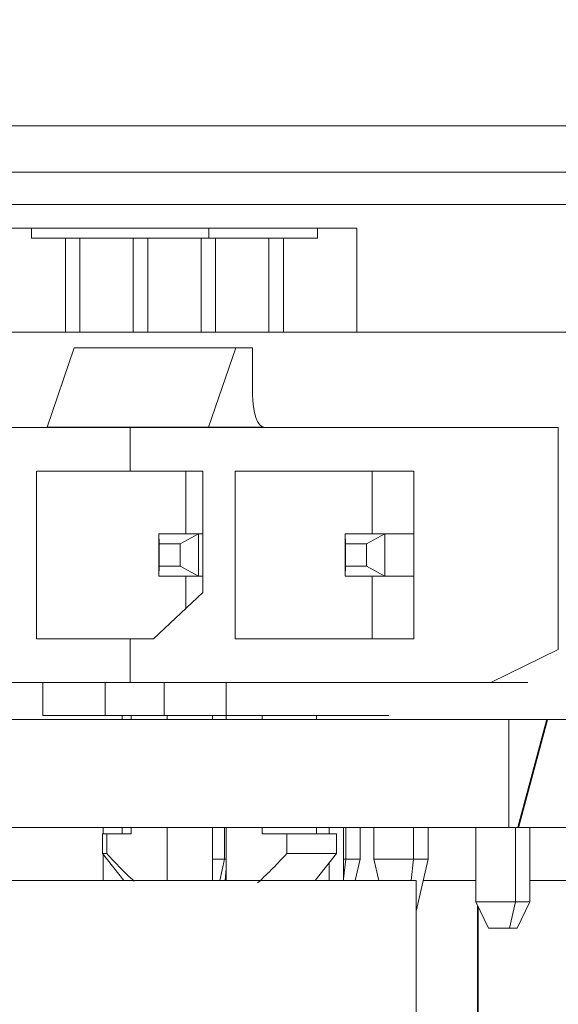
# Model space of a CAD drawing. Header units: millimetres. Extents: x 4 to 1188, y 1 to 840.
# Tile 188 of 256: x 671.58 to 672.67, y 417.6 to 419.58. Entities that reach past the tile are written whole.
import ezdxf

# ---------------------------------------------------------------- set-up
doc = ezdxf.new("R2010")
doc.units = ezdxf.units.MM
doc.layers.add('1', color=7, linetype='Continuous')
doc.styles.add('Arial Unicode MS', font='Arial Unicode MS')
doc.dimstyles.get("Standard").update_dxf_attribs({"dimtxt": 0.18, "dimasz": 0.18, "dimexe": 0.18, "dimexo": 0.0625, "dimgap": 0.09, "dimtad": 0, "dimtih": 1, "dimtoh": 1, "dimdec": 4, "dimzin": 0, "dimdsep": 46, "dimtxsty": 'Standard', "dimcen": 0.09, "dimadec": 0, "dimazin": 0, "dimtfac": 1, "dimtdec": 4, "dimtofl": 0, "dimtmove": 0, "dimatfit": 3, "dimfxl": 0, "dimtolj": 1, "dimtzin": 0, "dimarcsym": 0})

# ---------------------------------------------------------------- blocks, each defined once
blk = doc.blocks.new('_U30')
at = {"layer": '1', "color": 18, "lineweight": 35}
for p, q in [((692.9592, 533.0864), (641.2295, 533.0864)), ((643.2295, 533.0864), (643.2295, 331.7513)), ((725.4264, 331.7513), (641.2295, 331.7513))]:
    blk.add_line(p, q, dxfattribs=at)
at = {"layer": '1', "color": 18, "lineweight": 70}
for points in [[(643.2295, 533.0864), (644.0054, 529.5864), (642.4535, 529.5864)], [(643.2295, 331.7513), (642.4535, 335.2513), (644.0054, 335.2513)]]:
    blk.add_solid(points, dxfattribs=at)
at = {"layer": '1', "color": 18, "linetype": 'Continuous', "lineweight": 13, "insert": (642.7766, 428.0421), "char_height": 3, "attachment_point": 7, "rotation": 90, "line_spacing_factor": 1.047437, "style": 'Arial Unicode MS'}
blk.add_mtext('\\fArial Unicode MS|b0|i0;\\W1.0000;1510', dxfattribs=at)

msp = doc.modelspace()

# ---------------------------------------------------------------- hatches: boundary and pattern name
at = {"layer": '1', "linetype": 'Continuous', "lineweight": 35}
h = msp.add_hatch(dxfattribs=at)
h.set_pattern_fill('ANSI31', color=154, scale=1.55, angle=-2.13e-14, style=0)
h.paths.add_polyline_path([(667.077, 416.5886), (667.077, 416.1886), (664.5495, 416.1886), (664.5495, 416.5886)], flags=0)
edge = h.paths.add_edge_path(flags=0)
edge.add_arc((677.4028, 421.7686), 0.5067, 0, 90, ccw=False)
edge.add_line((677.9095, 421.7686), (677.9095, 420.1886))
edge.add_line((677.9095, 420.1886), (677.5095, 420.1886))
edge.add_line((677.5095, 420.1886), (677.5095, 421.7686))
edge.add_arc((677.4028, 421.7686), 0.1067, 0, 90)
edge.add_line((677.4028, 421.8753), (676.0695, 421.8753))
edge.add_line((676.0695, 421.8753), (676.0695, 422.2753))
edge.add_line((676.0695, 422.2753), (677.4028, 422.2753))
edge = h.paths.add_edge_path(flags=0)
edge.add_arc((657.6161, 421.7686), 0.1067, 90, 180)
edge.add_line((657.5095, 421.7686), (657.5095, 420.1886))
edge.add_line((657.5095, 420.1886), (657.1095, 420.1886))
edge.add_line((657.1095, 420.1886), (657.1095, 421.7686))
edge.add_arc((657.6161, 421.7686), 0.5067, 90, 180, ccw=False)
edge.add_line((657.6161, 422.2753), (658.9495, 422.2753))
edge.add_line((658.9495, 422.2753), (658.9495, 421.8753))
edge.add_line((658.9495, 421.8753), (657.6161, 421.8753))
h.paths.add_polyline_path([(667.9419, 416.1886), (667.9419, 416.5886), (670.4695, 416.5886), (670.4695, 416.1886)], flags=0)
h = msp.add_hatch(dxfattribs=at)
h.set_pattern_fill('ANSI31', color=154, scale=1.55, angle=29.9848, style=0)
h.paths.add_polyline_path([(673.5022, 417.952), (673.5022, 418.1704), (675.1711, 418.1704), (675.1711, 417.952)], flags=0)
h.paths.add_polyline_path([(675.3035, 417.952), (675.3035, 418.1704), (682.7292, 418.1704), (682.7292, 417.952)], flags=0)
h.paths.add_polyline_path([(672.566, 417.952), (672.566, 418.1704), (673.1466, 418.1704), (673.1466, 417.952)], flags=0)

# ---------------------------------------------------------------- linework, layer by layer
at = {"layer": '1', "color": 154, "linetype": 'Continuous', "lineweight": 13}
for p, q in [((660.1095, 419.3686), (672.8932, 419.3686)), ((672.8428, 419.2753), (671.0511, 419.2753)), ((672.8428, 419.2101), (671.0646, 419.2101)), ((671.5231, 419.1617), (671.6029, 419.1617)), ((671.6029, 419.1617), (671.9605, 419.1617)), ((671.6029, 419.1417), (671.6029, 419.1617)), ((671.9605, 419.1617), (672.1798, 419.1617)), ((671.9605, 419.1417), (671.9605, 419.1617)), ((672.1798, 419.1617), (672.2596, 419.1617)), ((672.1798, 419.1617), (672.1798, 419.1417)), ((672.2596, 418.952), (672.2596, 419.1617)), ((671.6715, 419.1417), (671.6029, 419.1417)), ((671.6715, 419.1417), (671.7007, 419.1417)), ((671.6715, 418.952), (671.6715, 419.1417)), ((671.7007, 419.1417), (671.8083, 419.1417)), ((671.7007, 419.1417), (671.7007, 418.952)), ((671.8083, 419.1417), (671.8375, 419.1417)), ((671.8083, 418.952), (671.8083, 419.1417)), ((671.8375, 419.1417), (671.9452, 419.1417)), ((671.8375, 419.1417), (671.8375, 418.952)), ((671.9452, 419.1417), (671.9743, 419.1417)), ((671.9452, 418.952), (671.9452, 419.1417)), ((671.9743, 419.1417), (672.082, 419.1417)), ((671.9743, 419.1417), (671.9743, 418.952)), ((672.082, 419.1417), (672.1112, 419.1417)), ((672.082, 418.952), (672.082, 419.1417)), ((672.1798, 419.1417), (672.1112, 419.1417)), ((672.1112, 419.1417), (672.1112, 418.952)), ((671.4147, 418.952), (672.8126, 418.952)), ((671.6892, 418.9203), (671.6345, 418.7603)), ((671.7234, 418.9203), (671.6892, 418.9203)), ((672.015, 418.9203), (671.6892, 418.9203)), ((672.0492, 418.9203), (671.7234, 418.9203)), ((671.9603, 418.7603), (672.015, 418.9203)), ((672.0492, 418.9203), (672.015, 418.9203)), ((672.0492, 418.9203), (672.0492, 418.827)), ((671.1552, 418.7596), (671.802, 418.7596)), ((671.9603, 418.7603), (671.6345, 418.7603)), ((671.8021, 418.6716), (671.8021, 418.7596)), ((671.8021, 418.7596), (672.6658, 418.7596)), ((672.072, 418.7603), (671.9603, 418.7603)), ((672.6658, 418.7596), (672.6658, 418.3116)), ((671.6132, 418.333), (671.6132, 418.6716)), ((671.6132, 418.6716), (671.8021, 418.6716)), ((671.9486, 418.6716), (671.8021, 418.6716)), ((671.9141, 418.545), (671.9141, 418.6716)), ((671.9486, 418.4263), (671.9486, 418.6716)), ((672.3742, 418.6716), (672.0138, 418.6716)), ((672.0138, 418.6716), (672.0138, 418.333)), ((672.29, 418.545), (672.29, 418.6716)), ((672.3742, 418.333), (672.3742, 418.6716)), ((671.9485, 418.545), (671.8599, 418.545)), ((671.8599, 418.545), (671.8599, 418.4596)), ((671.8599, 418.545), (671.9401, 418.545)), ((671.8604, 418.525), (671.8599, 418.545)), ((671.9401, 418.545), (671.903, 418.525)), ((671.9486, 418.545), (671.9401, 418.545)), ((671.9401, 418.545), (671.9401, 418.4596)), ((672.3742, 418.545), (672.2358, 418.545)), ((672.2358, 418.545), (672.2358, 418.4596)), ((672.2358, 418.545), (672.316, 418.545)), ((672.2363, 418.525), (672.2358, 418.545)), ((672.316, 418.545), (672.2789, 418.525)), ((672.3742, 418.545), (672.316, 418.545)), ((672.316, 418.545), (672.316, 418.4596)), ((671.8604, 418.525), (671.8604, 418.4796)), ((671.903, 418.525), (671.8604, 418.525)), ((671.903, 418.4796), (671.903, 418.525)), ((672.2363, 418.525), (672.2363, 418.4796)), ((672.2789, 418.525), (672.2363, 418.525)), ((672.2789, 418.4796), (672.2789, 418.525)), ((671.8604, 418.4796), (671.8599, 418.4596)), ((671.903, 418.4796), (671.8604, 418.4796)), ((671.9401, 418.4596), (671.903, 418.4796)), ((672.2363, 418.4796), (672.2358, 418.4596)), ((672.2789, 418.4796), (672.2363, 418.4796)), ((672.316, 418.4596), (672.2789, 418.4796)), ((671.9401, 418.4596), (671.8599, 418.4596)), ((671.9141, 418.394), (671.9141, 418.4596)), ((671.9486, 418.4596), (671.9401, 418.4596)), ((672.316, 418.4596), (672.2358, 418.4596)), ((672.29, 418.333), (672.29, 418.4596)), ((672.3742, 418.4596), (672.316, 418.4596)), ((671.8492, 418.333), (671.9486, 418.4263)), ((671.8492, 418.333), (671.6132, 418.333)), ((671.8021, 418.333), (671.6132, 418.333)), ((671.8021, 418.245), (671.8021, 418.333)), ((671.8021, 418.333), (671.8492, 418.333)), ((672.0138, 418.333), (672.3742, 418.333)), ((672.29, 418.333), (672.0138, 418.333)), ((672.3742, 418.333), (672.29, 418.333)), ((672.6658, 418.3116), (672.5296, 418.245)), ((671.1552, 418.245), (671.802, 418.245)), ((671.6262, 418.1783), (671.6262, 418.245)), ((671.7515, 418.1783), (671.7515, 418.245)), ((672.5296, 418.245), (671.8021, 418.245)), ((671.8706, 418.245), (671.8706, 418.1783)), ((671.9959, 418.245), (671.9959, 418.1783)), ((672.5296, 418.245), (672.6041, 418.245)), ((672.5661, 418.1704), (670.4428, 418.1704)), ((671.7515, 418.1783), (671.6262, 418.1783)), ((671.8706, 418.1783), (671.7515, 418.1783)), ((671.786, 418.1783), (671.786, 418.1704)), ((671.8043, 418.1704), (671.8043, 418.1783)), ((671.8706, 418.1783), (671.9959, 418.1783)), ((671.8769, 418.1704), (671.8769, 418.1783)), ((671.9682, 418.1783), (671.9682, 418.1704)), ((671.9959, 418.1783), (672.1669, 418.1783)), ((671.996, 418.1704), (671.996, 418.1783)), ((672.0686, 418.1783), (672.0686, 418.1704)), ((672.1669, 418.1783), (672.3242, 418.1783)), ((672.1781, 418.1704), (672.1781, 418.1783)), ((672.566, 417.952), (672.566, 418.1704)), ((672.566, 418.1704), (673.1466, 418.1704)), ((670.4162, 417.952), (672.5661, 417.952)), ((671.7476, 417.952), (671.7476, 417.9396)), ((671.786, 417.952), (671.786, 417.9396)), ((671.8043, 417.9396), (671.8043, 417.952)), ((671.8769, 417.8453), (671.8769, 417.952)), ((671.9682, 417.952), (671.9682, 417.8453)), ((671.9927, 417.8884), (671.9927, 417.952)), ((671.996, 417.8453), (671.996, 417.952)), ((672.0686, 417.952), (672.0686, 417.9396)), ((672.1781, 417.9396), (672.1781, 417.952)), ((672.2037, 417.952), (672.2037, 417.9396)), ((672.2328, 417.952), (672.2328, 417.8453)), ((672.2371, 417.8884), (672.2371, 417.952)), ((672.2663, 417.8884), (672.2663, 417.952)), ((672.2937, 417.952), (672.2937, 417.8884)), ((672.3739, 417.8884), (672.3739, 417.952)), ((672.4031, 417.8884), (672.4031, 417.952)), ((672.4993, 417.952), (672.4993, 417.8023)), ((673.1466, 417.952), (672.566, 417.952)), ((672.5795, 417.952), (672.5795, 417.8023)), ((672.6087, 417.952), (672.6087, 417.8023)), ((671.746, 417.9396), (671.746, 417.8996)), ((671.746, 417.9396), (671.7847, 417.9396)), ((671.7548, 417.9396), (671.8043, 417.9396)), ((671.7548, 417.8996), (671.7548, 417.9396)), ((671.8043, 417.9396), (671.786, 417.9396)), ((672.0686, 417.9396), (672.1781, 417.9396)), ((672.1181, 417.9396), (672.0686, 417.9396)), ((672.2181, 417.9396), (672.1181, 417.9396)), ((672.1181, 417.9396), (672.1181, 417.8996)), ((672.1598, 417.9396), (672.2093, 417.9396)), ((672.2181, 417.8996), (672.2181, 417.9396)), ((671.746, 417.8996), (671.7891, 417.8453)), ((671.746, 417.8996), (671.7548, 417.8996)), ((671.7476, 417.8976), (671.7476, 417.8453)), ((671.9682, 417.8884), (671.9927, 417.8884)), ((671.9927, 417.8884), (671.9827, 417.8453)), ((671.9927, 417.8884), (671.996, 417.8884)), ((672.2181, 417.8996), (672.1181, 417.8996)), ((672.1751, 417.8453), (672.2181, 417.8996)), ((672.2037, 417.8814), (672.2037, 417.8453)), ((672.2328, 417.8489), (672.2371, 417.8884)), ((672.2328, 417.8884), (672.2371, 417.8884)), ((672.2371, 417.8884), (672.2663, 417.8884)), ((672.2663, 417.8884), (672.2563, 417.8453)), ((672.2937, 417.8884), (672.3037, 417.8453)), ((672.2937, 417.8884), (672.3739, 417.8884)), ((672.3693, 417.8453), (672.3739, 417.8884)), ((672.3739, 417.8884), (672.4031, 417.8884)), ((672.4031, 417.8884), (672.3788, 417.7831)), ((671.996, 417.8694), (671.9934, 417.8453)), ((670.1747, 417.8453), (672.3788, 417.8453)), ((672.3788, 417.8453), (672.3788, 417.5786)), ((672.3931, 417.8453), (672.4552, 417.8453)), ((672.4993, 417.8453), (672.4552, 417.8453)), ((672.6087, 417.8453), (672.76, 417.8453)), ((672.525, 417.749), (672.4993, 417.8023)), ((672.4993, 417.8023), (672.5795, 417.8023)), ((672.5795, 417.8023), (672.5676, 417.749)), ((672.5795, 417.8023), (672.6087, 417.8023)), ((672.6087, 417.8023), (672.5831, 417.749)), ((672.5676, 417.749), (672.525, 417.749)), ((672.5676, 417.749), (672.5831, 417.749))]:
    msp.add_line(p, q, dxfattribs=at)
at = {"layer": '1', "color": 154, "linetype": 'Continuous', "lineweight": 35}
msp.add_line((672.5036, 417.5786), (672.5036, 417.7933), dxfattribs=at)
at = {"layer": '1', "color": 154, "linetype": 'Continuous', "lineweight": 13}
msp.add_ellipse((672.072, 418.827), major_axis=(0, -0.0667), ratio=0.34202, start_param=4.712389, end_param=6.283185, dxfattribs=at)
for points, knots in [([(671.8099, 417.844), (671.8007, 417.8524), (671.7917, 417.8612), (671.7734, 417.8798), (671.764, 417.8896), (671.7548, 417.8996)], [0, 0, 0, 0, 0.480654, 0.480654, 1, 1, 1, 1]), ([(672.1181, 417.8996), (672.1089, 417.8896), (672.0996, 417.8798), (672.0806, 417.8605), (672.0709, 417.8511), (672.0603, 417.8414), (672.0596, 417.8408), (672.0589, 417.8402)], [0, 0, 0, 0, 0.48315, 0.48315, 0.9663, 0.9663, 1, 1, 1, 1])]:
    msp.add_open_spline(points, degree=3, knots=knots, dxfattribs=at)

# ---------------------------------------------------------------- dimensions: what is measured, and where the dimension line sits
at = {"layer": '1', "color": 18, "linetype": 'Continuous', "lineweight": 13}
dim = msp.add_linear_dim(base=(643.2295, 331.7513), p1=(728.4268, 533.0864), p2=(726.4264, 331.7513), angle=90, dimstyle='Standard', override={"dimtxt": 3, "dimasz": 3.5, "dimexe": 2, "dimexo": 1, "dimgap": 1.5, "dimtad": 1, "dimtih": 0, "dimtoh": 0, "dimdec": 0, "dimlfac": 7.5, "dimzin": 8, "dimdsep": 44, "dimlunit": 2, "dimtxsty": 'Arial Unicode MS', "dimsah": 1, "dimse1": 0, "dimse2": 0, "dimsd1": 0, "dimsd2": 0, "dimclrd": 18, "dimclre": 18, "dimclrt": 18, "dimtol": 0, "dimtm": -0.1, "dimtfac": 0.666667, "dimtdec": 2, "dimtofl": 1, "dimtmove": 0, "dimtzin": 8, "dimlwd": 35, "dimlwe": 35}, dxfattribs=at)
dim.commit()
dim.dimension.update_dxf_attribs({"geometry": '_U30', "text_midpoint": (643.2295, 432.4188), "dimtype": 160})

doc.saveas('drawing.dxf')
